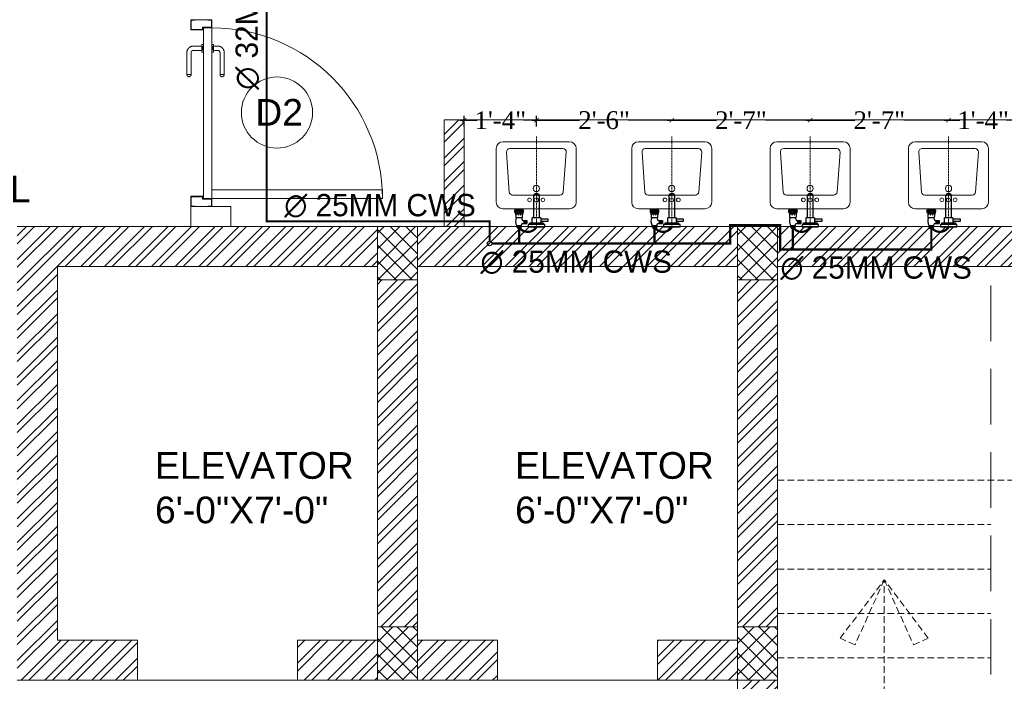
# Model space of a CAD drawing. Header units: inches. Extents: x 105152 to 158499, y 12149 to 30915.
# Tile 130 of 256: x 125635 to 125857, y 21341 to 21490. Entities that reach past the tile are written whole.
import ezdxf

# ---------------------------------------------------------------- set-up
doc = ezdxf.new("R2010")
doc.units = ezdxf.units.IN
doc.header["$MEASUREMENT"] = 0
doc.header["$PDMODE"] = 34
doc.linetypes.add('DASHED2', pattern=[0.375, 0.25, -0.125])
doc.linetypes.add('HIDDEN', pattern=[0.375, 0.25, -0.125])
for name, color, linetype, lineweight in [('AR - PLAN', 251, 'Continuous', 5), ('CENTER', 46, 'DASHED2', 9), ('door 2', 42, 'Continuous', 20), ('PD_BRICK WALL_115', 134, 'Continuous', 30), ('PD_BRICK WALL_230', 4, 'Continuous', 50), ('PD_COLUMN', 2, 'Continuous', 60), ('PD_DOOR', 42, 'Continuous', 25), ('PD_FIXTURE', 21, 'Continuous', 25), ('PD_FURNITURE_LOOSE', 20, 'Continuous', 18), ('PD_HATCH', 45, 'Continuous', 9), ('PD_STAIR', 32, 'Continuous', 13), ('PL. FICTURE', 4, 'Continuous', 25), ('PP-Domestic  Cold Water Supply', 5, 'Continuous', 25), ('PP-TEXT', 7, 'Continuous', 40), ('WATER SUPPLY ', 7, 'Continuous', 9)]:
    doc.layers.add(name, color=color, linetype=linetype, lineweight=lineweight)
doc.layers.add('PD_025_TEXT', color=61, linetype='Continuous')
doc.layers.add('PP--DIM', color=7, linetype='Continuous')
doc.styles.add('MtX_Times_New_Roman', font='txt')
doc.styles.get("Standard").update_dxf_attribs({"font": 'arial.ttf', "height": 6})
doc.styles.add('TIMES NEW ROMAN', font='times.ttf')
doc.dimstyles.new('PP-DIM', dxfattribs={"dimtxt": 4, "dimasz": 1, "dimexe": 1, "dimexo": 1, "dimgap": 0.09, "dimtad": 0, "dimdec": 0, "dimzin": 0, "dimdsep": 46, "dimlunit": 4, "dimtxsty": 'TIMES NEW ROMAN', "dimblk": 'ARCHTICK', "dimcen": 0.09, "dimdle": 1, "dimclrd": 256, "dimclre": 256, "dimclrt": 256, "dimadec": 0, "dimazin": 0, "dimtfac": 1, "dimtdec": 4, "dimtofl": 0, "dimtmove": 1, "dimatfit": 3, "dimfxl": 1, "dimtolj": 1, "dimtzin": 0, "dimlwd": -1, "dimlwe": -1, "dimarcsym": 0})

# ---------------------------------------------------------------- blocks, each defined once
blk = doc.blocks.new('door 1')
at = {"layer": 'PD_DOOR', "color": 251, "lineweight": 5}
for p, q in [((159755.9, 15337.6), (159695.9, 15337.6)), ((159695.9, 15337.6), (159695.9, 15312.6)), ((159695.9, 15312.6), (159695.9, 15337.6)), ((159695.9, 15337.6), (159755.9, 15337.6)), ((159695.9, 15212.6), (159695.9, 15337.6)), ((159697.9, 15312.6), (159697.9, 15335.6)), ((159697.9, 15335.6), (159753.9, 15335.6)), ((159753.9, 15335.6), (159697.9, 15335.6)), ((159697.9, 15335.6), (159697.9, 15312.6)), ((159753.9, 15335.6), (159753.9, 15267.6)), ((159753.9, 15267.6), (159753.9, 15335.6)), ((159755.9, 15265.6), (159755.9, 15337.6)), ((159755.9, 15337.6), (159755.9, 15265.6)), ((160472.9, 15356.5), (160472.9, 15360.1)), ((160472.9, 15360.1), (160472.9, 15356.5)), ((160602.9, 15360.1), (160472.9, 15360.1)), ((160472.9, 15360.1), (160472.9, 15359.7)), ((160472.9, 15335.1), (160472.9, 15360.1)), ((160472.9, 15359.7), (160472.9, 15335.6)), ((160472.9, 15335.1), (160472.9, 15338.8)), ((160472.9, 15338.8), (160472.9, 15335.1)), ((160472.9, 15335.6), (160472.9, 15335.1)), ((160472.9, 15335.1), (160602.9, 15335.1)), ((160615.4, 15322.6), (160615.4, 15272.6)), ((160640.4, 15272.6), (160640.4, 15322.6)), ((160795.9, 15337.6), (160735.9, 15337.6)), ((160735.9, 15337.6), (160735.9, 15265.6)), ((160735.9, 15265.6), (160735.9, 15337.6)), ((160735.9, 15337.6), (160795.9, 15337.6)), ((160737.9, 15267.6), (160737.9, 15335.6)), ((160737.9, 15335.6), (160793.9, 15335.6)), ((160793.9, 15335.6), (160737.9, 15335.6)), ((160737.9, 15335.6), (160737.9, 15267.6)), ((160793.9, 15335.6), (160793.9, 15312.6)), ((160793.9, 15312.6), (160793.9, 15335.6)), ((160795.9, 15312.6), (160795.9, 15337.6)), ((160795.9, 15337.6), (160795.9, 15312.6)), ((160795.9, 15337.6), (160795.9, 15212.6)), ((159695.9, 15312.6), (159697.9, 15312.6)), ((159697.9, 15312.6), (159695.9, 15312.6)), ((159753.9, 15267.6), (159738.9, 15267.6)), ((159738.9, 15267.6), (159738.9, 15214.6)), ((159738.9, 15214.6), (159738.9, 15267.6)), ((159738.9, 15267.6), (159753.9, 15267.6)), ((159740.9, 15212.6), (159740.9, 15265.6)), ((159740.9, 15265.6), (159755.9, 15265.6)), ((159755.9, 15265.6), (159740.9, 15265.6)), ((159740.9, 15265.6), (159740.9, 15212.6)), ((160747.9, 15262.6), (159743.9, 15262.6)), ((159743.9, 15262.6), (159743.9, 15212.6)), ((160747.9, 15262.6), (159743.9, 15262.6)), ((159743.9, 15262.6), (159743.9, 15212.6)), ((160605.4, 15272.6), (160605.4, 15262.6)), ((160622.1, 15272.6), (160605.4, 15272.6)), ((160605.4, 15272.6), (160622.1, 15272.6)), ((160650.4, 15262.6), (160605.4, 15262.6)), ((160605.4, 15262.6), (160650.4, 15262.6)), ((160640.4, 15272.6), (160615.4, 15272.6)), ((160615.4, 15272.6), (160621.7, 15272.6)), ((160617.9, 15267.6), (160617.9, 15262.6)), ((160637.9, 15267.6), (160617.9, 15267.6)), ((160617.9, 15267.6), (160637.9, 15267.6)), ((160637.9, 15262.6), (160617.9, 15262.6)), ((160617.9, 15262.6), (160637.9, 15262.6)), ((160621.7, 15272.6), (160624.7, 15272.6)), ((160624.7, 15272.6), (160627.9, 15272.6)), ((160627.9, 15272.6), (160631.2, 15272.6)), ((160627.9, 15272.6), (160650.4, 15272.6)), ((160631.2, 15272.6), (160634.2, 15272.6)), ((160650.4, 15272.6), (160633.8, 15272.6)), ((160634.2, 15272.6), (160640.4, 15272.6)), ((160637.9, 15262.6), (160637.9, 15267.6)), ((160650.4, 15262.6), (160650.4, 15272.6)), ((160735.9, 15265.6), (160750.9, 15265.6)), ((160750.9, 15265.6), (160735.9, 15265.6)), ((160752.9, 15267.6), (160737.9, 15267.6)), ((160737.9, 15267.6), (160752.9, 15267.6)), ((160747.9, 15212.6), (160747.9, 15262.6)), ((160747.9, 15262.6), (160747.9, 15212.6)), ((160750.9, 15265.6), (160750.9, 15212.6)), ((160750.9, 15212.6), (160750.9, 15265.6)), ((160752.9, 15214.6), (160752.9, 15267.6)), ((160752.9, 15267.6), (160752.9, 15214.6)), ((160793.9, 15312.6), (160795.9, 15312.6)), ((160795.9, 15312.6), (160793.9, 15312.6)), ((159697.9, 15237.6), (159695.9, 15237.6)), ((159695.9, 15237.6), (159695.9, 15212.6)), ((159695.9, 15212.6), (159695.9, 15237.6)), ((159695.9, 15237.6), (159697.9, 15237.6)), ((159695.9, 15212.6), (159740.9, 15212.6)), ((159740.9, 15212.6), (159695.9, 15212.6)), ((159695.9, 15212.6), (159743.9, 15212.6)), ((159743.9, 15212.6), (159695.9, 15212.6)), ((159697.9, 15214.6), (159697.9, 15237.6)), ((159697.9, 15237.6), (159697.9, 15214.6)), ((159738.9, 15214.6), (159697.9, 15214.6)), ((159697.9, 15214.6), (159738.9, 15214.6)), ((159793.9, 15212.6), (159743.9, 15212.6)), ((159743.9, 15212.6), (159743.9, 14208.6)), ((159743.9, 15212.6), (160747.9, 15212.6)), ((159743.9, 15212.6), (159793.9, 15212.6)), ((159743.9, 15212.6), (159793.9, 15212.6)), ((159793.9, 15212.6), (159743.9, 15212.6)), ((159793.9, 14208.6), (159793.9, 15212.6)), ((159793.9, 15212.6), (160747.9, 15212.6)), ((159793.9, 15212.6), (160747.9, 15212.6)), ((160747.9, 15212.6), (159793.9, 15212.6)), ((160605.4, 15212.6), (160605.4, 15202.6)), ((160605.4, 15212.6), (160650.4, 15212.6)), ((160639.2, 15212.6), (160605.4, 15212.6)), ((160605.4, 15202.6), (160650.4, 15202.6)), ((160650.4, 15202.6), (160605.4, 15202.6)), ((160615.4, 15202.6), (160615.4, 15177.6)), ((160615.4, 15202.6), (160640.4, 15202.6)), ((160640.4, 15202.6), (160615.4, 15202.6)), ((160617.9, 15212.6), (160617.9, 15207.6)), ((160617.9, 15212.6), (160637.9, 15212.6)), ((160618.3, 15212.6), (160617.9, 15212.6)), ((160617.9, 15207.6), (160637.9, 15207.6)), ((160637.9, 15207.6), (160617.9, 15207.6)), ((160637.9, 15212.6), (160618.3, 15212.6)), ((160637.9, 15207.6), (160637.9, 15212.6)), ((160650.4, 15212.6), (160639.2, 15212.6)), ((160640.4, 15177.6), (160640.4, 15202.6)), ((160650.4, 15202.6), (160650.4, 15212.6)), ((160747.9, 15212.6), (160795.9, 15212.6)), ((160795.9, 15212.6), (160747.9, 15212.6)), ((160750.9, 15212.6), (160795.9, 15212.6)), ((160795.9, 15212.6), (160750.9, 15212.6)), ((160793.9, 15214.6), (160752.9, 15214.6)), ((160752.9, 15214.6), (160793.9, 15214.6)), ((160795.9, 15237.6), (160793.9, 15237.6)), ((160793.9, 15237.6), (160793.9, 15214.6)), ((160793.9, 15214.6), (160793.9, 15237.6)), ((160793.9, 15237.6), (160795.9, 15237.6)), ((160795.9, 15212.6), (160795.9, 15237.6)), ((160795.9, 15237.6), (160795.9, 15212.6)), ((160472.9, 15165.1), (160472.9, 15161.5)), ((160472.9, 15161.5), (160472.9, 15165.1)), ((160602.9, 15165.1), (160472.9, 15165.1)), ((160472.9, 15165.1), (160472.9, 15164.7)), ((160472.9, 15140.1), (160472.9, 15165.1)), ((160472.9, 15164.7), (160472.9, 15140.6)), ((160472.9, 15143.8), (160472.9, 15140.1)), ((160472.9, 15140.1), (160472.9, 15143.8)), ((160472.9, 15140.6), (160472.9, 15140.1)), ((160472.9, 15140.1), (160602.9, 15140.1)), ((159743.9, 14208.6), (159793.9, 14208.6))]:
    blk.add_line(p, q, dxfattribs=at)
at = {"layer": 'PD_DOOR', "color": 251, "lineweight": 5, "flags": 128}
for points in [[(160460.4, 15347.6), (160460.5, 15348.1), (160460.5, 15348.6), (160460.5, 15349.1), (160460.6, 15349.6), (160460.7, 15350.1), (160460.8, 15350.6), (160460.9, 15351.1), (160461.1, 15351.6), (160461.2, 15352), (160461.4, 15352.5), (160461.6, 15353), (160461.9, 15353.4), (160462.1, 15353.9), (160462.4, 15354.3), (160462.6, 15354.7), (160462.9, 15355.1), (160463.2, 15355.5), (160463.5, 15355.9), (160463.9, 15356.3), (160464.2, 15356.6), (160464.6, 15357), (160465, 15357.3), (160465.4, 15357.6), (160465.8, 15357.9), (160466.2, 15358.2), (160466.6, 15358.4), (160467, 15358.7), (160467.5, 15358.9), (160467.9, 15359.1), (160468.4, 15359.3), (160468.9, 15359.5), (160469.4, 15359.6), (160469.8, 15359.8), (160470.3, 15359.9), (160470.8, 15360), (160471.3, 15360), (160471.8, 15360.1), (160472.3, 15360.1), (160472.8, 15360.1), (160472.9, 15360.1)], [(160472.9, 15335.1), (160472.4, 15335.2), (160471.9, 15335.2), (160471.4, 15335.2), (160470.9, 15335.3), (160470.5, 15335.4), (160470, 15335.5), (160469.5, 15335.6), (160469, 15335.8), (160468.5, 15335.9), (160468.1, 15336.1), (160467.6, 15336.3), (160467.2, 15336.6), (160466.7, 15336.8), (160466.3, 15337.1), (160465.9, 15337.3), (160465.5, 15337.6), (160465.1, 15337.9), (160464.7, 15338.2), (160464.3, 15338.6), (160464, 15338.9), (160463.6, 15339.3), (160463.3, 15339.7), (160463, 15340.1), (160462.7, 15340.5), (160462.4, 15340.9), (160462.2, 15341.3), (160461.9, 15341.8), (160461.7, 15342.2), (160461.5, 15342.7), (160461.3, 15343.1), (160461.1, 15343.6), (160461, 15344.1), (160460.8, 15344.5), (160460.7, 15345), (160460.6, 15345.5), (160460.5, 15346), (160460.5, 15346.5), (160460.5, 15347), (160460.4, 15347.5), (160460.4, 15347.6)], [(160640.4, 15322.6), (160640.4, 15324.1), (160640.3, 15325.6), (160640.2, 15327.1), (160640, 15328.6), (160639.7, 15330.1), (160639.4, 15331.6), (160639, 15333), (160638.5, 15334.4), (160638, 15335.9), (160637.5, 15337.2), (160636.9, 15338.6), (160636.2, 15340), (160635.5, 15341.3), (160634.7, 15342.6), (160633.9, 15343.8), (160633, 15345), (160632.1, 15346.2), (160631.1, 15347.4), (160630.1, 15348.5), (160629.1, 15349.5), (160628, 15350.6), (160626.8, 15351.5), (160625.7, 15352.5), (160624.4, 15353.4), (160623.2, 15354.2), (160621.9, 15355), (160620.6, 15355.7), (160619.3, 15356.4), (160617.9, 15357), (160616.5, 15357.6), (160615.1, 15358.1), (160613.7, 15358.6), (160612.2, 15359), (160610.8, 15359.3), (160609.3, 15359.6), (160607.8, 15359.8), (160606.3, 15360), (160604.8, 15360.1), (160603.3, 15360.1), (160602.9, 15360.1)], [(160602.9, 15335.1), (160603.4, 15335.1), (160603.9, 15335.1), (160604.4, 15335.1), (160604.9, 15335), (160605.4, 15334.9), (160605.9, 15334.8), (160606.4, 15334.7), (160606.9, 15334.5), (160607.3, 15334.3), (160607.8, 15334.2), (160608.3, 15334), (160608.7, 15333.7), (160609.2, 15333.5), (160609.6, 15333.2), (160610, 15333), (160610.4, 15332.7), (160610.8, 15332.4), (160611.2, 15332), (160611.6, 15331.7), (160611.9, 15331.4), (160612.2, 15331), (160612.6, 15330.6), (160612.9, 15330.2), (160613.2, 15329.8), (160613.5, 15329.4), (160613.7, 15329), (160614, 15328.5), (160614.2, 15328.1), (160614.4, 15327.6), (160614.6, 15327.2), (160614.8, 15326.7), (160614.9, 15326.2), (160615.1, 15325.7), (160615.2, 15325.3), (160615.3, 15324.8), (160615.3, 15324.3), (160615.4, 15323.8), (160615.4, 15323.3), (160615.4, 15322.8), (160615.4, 15322.6)], [(160460.4, 15152.6), (160460.5, 15153.1), (160460.5, 15153.6), (160460.5, 15154.1), (160460.6, 15154.6), (160460.7, 15155.1), (160460.8, 15155.6), (160460.9, 15156.1), (160461.1, 15156.6), (160461.2, 15157), (160461.4, 15157.5), (160461.6, 15158), (160461.9, 15158.4), (160462.1, 15158.9), (160462.4, 15159.3), (160462.6, 15159.7), (160462.9, 15160.1), (160463.2, 15160.5), (160463.5, 15160.9), (160463.9, 15161.3), (160464.2, 15161.6), (160464.6, 15162), (160465, 15162.3), (160465.4, 15162.6), (160465.8, 15162.9), (160466.2, 15163.2), (160466.6, 15163.4), (160467, 15163.7), (160467.5, 15163.9), (160467.9, 15164.1), (160468.4, 15164.3), (160468.9, 15164.5), (160469.4, 15164.6), (160469.8, 15164.8), (160470.3, 15164.9), (160470.8, 15165), (160471.3, 15165), (160471.8, 15165.1), (160472.3, 15165.1), (160472.8, 15165.1), (160472.9, 15165.1)], [(160472.9, 15140.1), (160472.4, 15140.2), (160471.9, 15140.2), (160471.4, 15140.2), (160470.9, 15140.3), (160470.5, 15140.4), (160470, 15140.5), (160469.5, 15140.6), (160469, 15140.8), (160468.5, 15140.9), (160468.1, 15141.1), (160467.6, 15141.3), (160467.2, 15141.6), (160466.7, 15141.8), (160466.3, 15142.1), (160465.9, 15142.3), (160465.5, 15142.6), (160465.1, 15142.9), (160464.7, 15143.2), (160464.3, 15143.6), (160464, 15143.9), (160463.6, 15144.3), (160463.3, 15144.7), (160463, 15145.1), (160462.7, 15145.5), (160462.4, 15145.9), (160462.2, 15146.3), (160461.9, 15146.8), (160461.7, 15147.2), (160461.5, 15147.7), (160461.3, 15148.1), (160461.1, 15148.6), (160461, 15149.1), (160460.8, 15149.5), (160460.7, 15150), (160460.6, 15150.5), (160460.5, 15151), (160460.5, 15151.5), (160460.5, 15152), (160460.4, 15152.5), (160460.4, 15152.6)], [(160602.9, 15140.1), (160604.4, 15140.2), (160605.9, 15140.3), (160607.4, 15140.4), (160608.9, 15140.6), (160610.4, 15140.9), (160611.9, 15141.2), (160613.3, 15141.6), (160614.7, 15142), (160616.2, 15142.5), (160617.5, 15143.1), (160618.9, 15143.7), (160620.3, 15144.4), (160621.6, 15145.1), (160622.9, 15145.9), (160624.1, 15146.7), (160625.3, 15147.6), (160626.5, 15148.5), (160627.7, 15149.5), (160628.8, 15150.5), (160629.8, 15151.5), (160630.9, 15152.6), (160631.8, 15153.8), (160632.8, 15154.9), (160633.7, 15156.1), (160634.5, 15157.4), (160635.3, 15158.7), (160636, 15160), (160636.7, 15161.3), (160637.3, 15162.7), (160637.9, 15164.1), (160638.4, 15165.5), (160638.9, 15166.9), (160639.3, 15168.3), (160639.6, 15169.8), (160639.9, 15171.3), (160640.1, 15172.8), (160640.3, 15174.2), (160640.4, 15175.7), (160640.4, 15177.2), (160640.4, 15177.6)], [(160615.4, 15177.6), (160615.4, 15177.1), (160615.4, 15176.6), (160615.4, 15176.1), (160615.3, 15175.7), (160615.2, 15175.2), (160615.1, 15174.7), (160615, 15174.2), (160614.8, 15173.7), (160614.6, 15173.2), (160614.5, 15172.8), (160614.3, 15172.3), (160614, 15171.9), (160613.8, 15171.4), (160613.5, 15171), (160613.3, 15170.6), (160613, 15170.2), (160612.7, 15169.8), (160612.3, 15169.4), (160612, 15169), (160611.7, 15168.7), (160611.3, 15168.3), (160610.9, 15168), (160610.5, 15167.7), (160610.1, 15167.4), (160609.7, 15167.1), (160609.3, 15166.9), (160608.8, 15166.6), (160608.4, 15166.4), (160607.9, 15166.2), (160607.5, 15166), (160607, 15165.8), (160606.5, 15165.7), (160606, 15165.5), (160605.6, 15165.4), (160605.1, 15165.3), (160604.6, 15165.3), (160604.1, 15165.2), (160603.6, 15165.2), (160603.1, 15165.1), (160602.9, 15165.1)]]:
    blk.add_lwpolyline(points, dxfattribs=at)
at = {"layer": 'PD_DOOR', "color": 251, "lineweight": 5}
blk.add_arc((159743.9, 15212.6), 1004, 270, 0, dxfattribs=at)
blk = doc.blocks.new('DOOR1')
at = {"color": 251, "xscale": 0.03818181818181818, "yscale": 0.03818181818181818, "zscale": 0.03818181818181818, "rotation": 90}
blk.add_blockref('door 1', (-2370.94, -8406.75), dxfattribs=at)
blk = doc.blocks.new('LV')
at = {"color": 251, "lineweight": 5}
for p, q in [((-304.8, 50.8), (-304.8, 459.3)), ((-254, 510.1), (254, 510.1)), ((-201, 458), (203.1, 458)), ((304.8, 459.3), (304.8, 50.8)), ((-205.3, 127), (-226.3, 430.8)), ((228.4, 430.6), (205.5, 126.8)), ((180.2, 103.5), (-180, 103.5)), ((254, 0), (-254, 0))]:
    blk.add_line(p, q, dxfattribs=at)
for centre, radius in [((0.4, 154.3), 23.6), ((-50.8, 67.2), 14.4), ((0, 67.2), 15.3), ((50.8, 67.2), 14.4)]:
    blk.add_circle(centre, radius, dxfattribs=at)
for centre, radius, start, end in [((-254, 459.3), 50.8, 90, 180), ((-201, 432.6), 25.4, 90, 184.20165), ((203.1, 432.6), 25.4, 355.41795, 90), ((254, 459.3), 50.8, 0, 90), ((-180, 128.9), 25.4, 184.20165, 270), ((180.2, 128.9), 25.4, 270, 355.41795), ((-254, 50.8), 50.8, 180, 270), ((254, 50.8), 50.8, 270, 0)]:
    blk.add_arc(centre, radius, start, end, dxfattribs=at)
blk = doc.blocks.new('FIRST FLOOR PLAN 0')
at = {"layer": 'PD_HATCH', "lineweight": 5}
h = blk.add_hatch(dxfattribs=at)
h.set_pattern_fill('ANSI32', color=251, scale=10)
h.set_pattern_definition([(45, (-1110.15, -834.2493), (-2.65165, 2.65165), []), (45, (-1108.3824, -834.2493), (-2.65165, 2.65165), [])])
h.paths.add_polyline_path([(-1107, -791.5), (-1116, -791.5), (-1116, -873), (-1107, -873)])
h.paths.add_polyline_path([(-745.5, -939), (-915, -939), (-915, -948), (-745.5, -948)])
h.paths.add_polyline_path([(-561, -939), (-730.5, -939), (-730.5, -948), (-561, -948)])
h.paths.add_polyline_path([(-1107, -75), (-1116, -75), (-1116, -156.5), (-1107, -156.5)])
h.paths.add_polyline_path([(-1107, -171.5), (-1116, -171.5), (-1116, -311.5), (-1107, -311.5)])
h.paths.add_polyline_path([(-1107, -326.5), (-1116, -326.5), (-1116, -466.5), (-1107, -466.5)])
h.paths.add_polyline_path([(-1107, -481.5), (-1116, -481.5), (-1116, -621.5), (-1107, -621.5)])
h.paths.add_polyline_path([(-1107, -636.5), (-1116, -636.5), (-1116, -776.5), (-1107, -776.5)])
h.paths.add_polyline_path([(-15, 0), (-181.5, 0), (-181.5, -9), (-15, -9)])
h.paths.add_polyline_path([(-196.5, 0), (-361.5, 0), (-361.5, -9), (-196.5, -9)])
h.paths.add_polyline_path([(-376.5, 0), (-546, 0), (-546, -9), (-376.5, -9)])
h.paths.add_polyline_path([(-561, 0), (-730.5, 0), (-730.5, -9), (-561, -9)])
h.paths.add_polyline_path([(-930, 0), (-1041, 0), (-1041, -9), (-930, -9)])
h.paths.add_polyline_path([(-1056, 0), (-1116, 0), (-1116, -60), (-1107, -60), (-1107, -9), (-1056, -9)])
h.paths.add_polyline_path([(-1107, -888), (-1116, -888), (-1116, -948), (-1056, -948), (-1056, -939), (-1107, -939)])
h.paths.add_polyline_path([(-930, -939), (-1041, -939), (-1041, -948), (-930, -948)])
h.paths.add_polyline_path([(-521.25, -939), (-546, -939), (-546, -948), (-521.25, -948)])
h.paths.add_polyline_path([(-376.5, -939), (-401.25, -939), (-401.25, -948), (-376.5, -948)])
h.paths.add_polyline_path([(-339, -939), (-361.5, -939), (-361.5, -948), (-339, -948)])
h.paths.add_polyline_path([(-196.5, -939), (-219, -939), (-219, -948), (-196.5, -948)])
h.paths.add_polyline_path([(-159, -939), (-181.5, -939), (-181.5, -948), (-159, -948)])
h.paths.add_polyline_path([(-15, -939), (-39, -939), (-39, -948), (-15, -948)])
h.paths.add_polyline_path([(0, -930), (-9, -930)])
h.paths.add_polyline_path([(0, -791.5), (-9, -791.5), (-9, -930), (0, -930)])
h.paths.add_polyline_path([(0, -636.5), (-9, -636.5), (-9, -776.5), (0, -776.5)])
h.paths.add_polyline_path([(0, -326.5), (-9, -326.5), (-9, -621.5), (0, -621.5)])
h.paths.add_polyline_path([(0, -18), (-9, -18), (-9, -156.5), (0, -156.5)])
h.paths.add_polyline_path([(-18, -159.5), (-123, -159.5), (-123, -168.5), (-18, -168.5)])
h.paths.add_polyline_path([(-123, -171.5), (-132, -171.5), (-132, -249.5), (-123, -249.5)])
h.paths.add_polyline_path([(-132, -159.5), (-204, -159.5), (-204, -168.5), (-132, -168.5)])
h.paths.add_polyline_path([(-204, -171.5), (-213, -171.5), (-213, -249.5), (-204, -249.5)])
h.paths.add_polyline_path([(-213, -159.5), (-294, -159.5), (-294, -261.5), (-267, -261.5), (-267, -252.5), (-285, -252.5), (-285, -168.5), (-213, -168.5)])
h.paths.add_polyline_path([(-213, -252.5), (-231, -252.5), (-231, -261.5), (-213, -261.5)], flags=17)
h.paths.add_polyline_path([(-186, -252.5), (-204, -252.5), (-204, -261.5), (-186, -261.5)])
h.paths.add_polyline_path([(-132, -252.5), (-150, -252.5), (-150, -261.5), (-132, -261.5)])
h.paths.add_polyline_path([(-123, -261.5), (-132, -261.5), (-132, -324.5), (-123, -324.5)])
h.paths.add_polyline_path([(0, -310.5), (-9, -310.5), (-9, -311.5), (0, -311.5)])
h.paths.add_polyline_path([(0, -171.5), (-9, -171.5), (-9, -190.5), (0, -190.5)])
h.paths.add_polyline_path([(-878.25, -9), (-878.25, 0), (-915, 0), (-915, -9)])
h.paths.add_polyline_path([(-782.25, 0), (-782.25, -9), (-745.5, -9), (-745.5, 0)])
h = blk.add_hatch(dxfattribs=at)
h.set_pattern_fill('ANSI32', color=251, scale=10)
h.set_pattern_definition([(45, (26013.4692, 17879.387), (-2.65165043, 2.65165043), []), (45, (26015.237, 17879.387), (-2.65165043, 2.65165043), [])])
h.paths.add_polyline_path([(-193.5, -135.5), (-198, -135.5), (-198, -159.5), (-193.5, -159.5)])
h.paths.add_polyline_path([(-60, -121.87), (-69, -121.87), (-69, -159.5), (-64.5, -159.5), (-64.5, -126.37), (-60, -126.37)])
h.paths.add_polyline_path([(-9, -121.87), (-36, -121.87), (-36, -126.37), (-9, -126.37)])
h.paths.add_polyline_path([(-121.5, -69), (-126, -69), (-126, -87), (-246, -87), (-246, -91.5), (-121.5, -91.5)])
h = blk.add_hatch(dxfattribs=at)
h.set_pattern_fill('ANSI37', color=251, scale=20)
h.set_pattern_definition([(45, (144327.2833, 25769.4912), (-1.767766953, 1.767766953), []), (135, (144327.2833, 25769.4912), (-1.767766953, -1.767766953), [])])
h.paths.add_polyline_path([(-123, -171.5), (-123, -159.5), (-132, -159.5), (-132, -171.5)])
h.paths.add_polyline_path([(-204, -171.5), (-204, -159.5), (-213, -159.5), (-213, -171.5)])
h.paths.add_polyline_path([(-204, -261.5), (-204, -249.5), (-213, -249.5), (-213, -261.5)])
h.paths.add_polyline_path([(-123, -249.5), (-132, -249.5), (-132, -261.5), (-123, -261.5)])
at = {"layer": 'door 2', "color": 251, "lineweight": 5}
for p, q in [((-267, -261.5), (-231, -261.5)), ((-186, -261.5), (-150, -261.5))]:
    blk.add_line(p, q, dxfattribs=at)
at = {"layer": 'PD_BRICK WALL_115', "color": 251, "lineweight": 5}
for p, q in [((-198, -135.5), (-198, -159.5)), ((-198, -135.5), (-193.5, -135.5)), ((-193.5, -135.5), (-193.5, -159.5)), ((-213, -159.5), (-294, -159.5)), ((-18, -159.5), (-213, -159.5)), ((-285, -252.5), (-285, -168.5)), ((-213, -168.5), (-285, -168.5)), ((-213, -252.5), (-213, -168.5)), ((-204, -252.5), (-204, -168.5)), ((-132, -168.5), (-204, -168.5)), ((-132, -252.5), (-132, -168.5)), ((-123, -324.5), (-123, -168.5)), ((-18, -168.5), (-123, -168.5)), ((-267, -252.5), (-285, -252.5)), ((-267, -252.5), (-267, -261.5)), ((-213, -252.5), (-231, -252.5)), ((-231, -252.5), (-231, -261.5)), ((-186, -252.5), (-204, -252.5)), ((-186, -252.5), (-186, -261.5)), ((-132, -252.5), (-150, -252.5)), ((-150, -252.5), (-150, -261.5)), ((-267, -261.5), (-294, -261.5)), ((-213, -261.5), (-231, -261.5)), ((-186, -261.5), (-213, -261.5)), ((-132, -261.5), (-150, -261.5)), ((-132, -324.5), (-132, -261.5))]:
    blk.add_line(p, q, dxfattribs=at)
at = {"layer": 'PD_BRICK WALL_230', "color": 251, "lineweight": 5}
for p, q in [((-255, -159.5), (-255, -155)), ((-255, -155), (-246, -155)), ((-246, -159.5), (-246, -155)), ((-213, -261.5), (-213, -159.5))]:
    blk.add_line(p, q, dxfattribs=at)
at = {"layer": 'PD_COLUMN', "color": 251, "lineweight": 5}
for points in [[(-213, -171.5), (-213, -159.5), (-204, -159.5), (-204, -171.5)], [(-123, -171.5), (-123, -159.5), (-132, -159.5), (-132, -171.5)], [(-213, -249.5), (-213, -261.5), (-204, -261.5), (-204, -249.5)], [(-123, -249.5), (-123, -261.5), (-132, -261.5), (-132, -249.5)]]:
    blk.add_lwpolyline(points, close=True, dxfattribs=at)
at = {"layer": 'PD_DOOR', "color": 251, "lineweight": 5}
blk.add_circle((-235.6, -133.87), 8, dxfattribs=at)
at = {"layer": 'PD_FIXTURE', "color": 251, "lineweight": 5, "ltscale": 12}
blk.add_line((-69, -135.5), (-193.5, -135.5), dxfattribs=at)
at = {"layer": 'PD_FURNITURE_LOOSE', "color": 251, "linetype": 'HIDDEN', "lineweight": 5, "ltscale": 50}
blk.add_line((-75, -316.5), (-75, -168.5), dxfattribs=at)
at = {"layer": 'PD_STAIR', "color": 251, "linetype": 'HIDDEN', "lineweight": 5, "ltscale": 6}
for p, q in [((-123, -216.5), (-15, -216.5)), ((-123, -226.5), (-75, -226.5)), ((-123, -236.5), (-75, -236.5)), ((-123, -246.5), (-75, -246.5)), ((-123, -256.5), (-75, -256.5))]:
    blk.add_line(p, q, dxfattribs=at)
for points in [[(-99, -238.92), (-105.58, -253.54), (-108.89, -252.05), (-99, -238.92)], [(-99, -313.88), (-99, -238.92)], [(-99, -238.92), (-92.42, -253.54), (-89.11, -252.05), (-99, -238.92)]]:
    blk.add_lwpolyline(points, dxfattribs=at)
at = {"layer": 'PD_DOOR', "color": 251, "ltscale": 25}
blk.add_blockref('DOOR1', (2701.56, 2154.27), dxfattribs=at)
at = {"layer": 'PD_FIXTURE', "color": 251, "ltscale": 12, "xscale": 0.0295236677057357, "yscale": 0.0295236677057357, "zscale": 0.0295236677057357}
for p in [(-177.28, -155.5), (-146.81, -155.5), (-115.69, -155.5), (-84.56, -155.5)]:
    blk.add_blockref('LV', p, dxfattribs=at)
at = {"layer": 'PD_025_TEXT', "color": 251, "char_height": 6, "attachment_point": 1}
for s, insert, width in [('\\pxqc;+10" LVL', (-376.91, -148.03), 137.3386), ('{\\fArial|b0|i0|c0|p34;ELEVATOR\\P6\'-0"X7\'-0"}', (-263.04, -210.22), 137.3386), ('{\\fArial|b0|i0|c0|p34;ELEVATOR\\P6\'-0"X7\'-0"}', (-182.04, -210.22), 130.1434)]:
    blk.add_mtext(s, dxfattribs=dict(at, insert=insert, width=width))
at = {"layer": 'PD_DOOR', "color": 251, "insert": (-240.47, -130.83), "char_height": 6, "width": 47.1418, "attachment_point": 1}
blk.add_mtext('D2', dxfattribs=at)
blk = doc.blocks.new('PP-SINGLE TAP BASIN')
at = {"layer": 'CENTER', "linetype": 'DASHED2'}
blk.add_line((457.2, 0), (0, 0), dxfattribs=at)
at = {"layer": 'PL. FICTURE', "color": 4}
for p, q in [((0, 101), (0, 74.4)), ((5.9, 101), (0, 101)), ((5.9, 74.4), (5.9, 101)), ((48.4, 102.8), (48.4, 72.7)), ((89.4, 106.7), (89.4, 69.2)), ((-6.8, 78.4), (-6.8, 96.4)), ((5.8, 96.4), (-6.8, 96.4)), ((-6.8, 87.4), (0, 87.4)), ((0, 78.4), (-6.8, 78.4)), ((5.9, 78.4), (-6.8, 78.4)), ((-5.6, 96.4), (-5.6, 78.4)), ((-4.5, 96.4), (-4.5, 78.4)), ((-3.4, 96.4), (-3.4, 78.4)), ((-2.3, 96.4), (-2.3, 78.4)), ((-1.1, 96.4), (-1.1, 78.4)), ((0, 74.4), (5.9, 74.4)), ((17.1, 69.9), (17.1, 48.2)), ((33.2, 63.9), (17.1, 63.9)), ((33.2, 61.9), (17.1, 61.9)), ((33.2, 60), (17.1, 60)), ((33.2, 58), (17.1, 58)), ((33.2, 56), (17.1, 56)), ((33.2, 54.1), (17.1, 54.1)), ((33.2, 52.1), (17.1, 52.1)), ((33.2, 50.1), (17.1, 50.1)), ((33.2, 50.1), (17.1, 50.1)), ((33.2, 70), (33.2, 48.2)), ((33.2, 48.2), (17.1, 48.2))]:
    blk.add_line(p, q, dxfattribs=at)
at = {"layer": 'PL. FICTURE'}
for p, q in [((20.4, 21.2), (45.4, 21.2)), ((45.4, -21.2), (45.4, 21.2)), ((154.8, 15.2), (45.4, 15.2)), ((45.4, -21.2), (20.4, -21.2)), ((45.4, -15.2), (154.8, -15.2))]:
    blk.add_line(p, q, dxfattribs=at)
at = {"layer": 'PL. FICTURE', "linetype": 'Continuous'}
blk.add_lwpolyline([(0, 41.7), (0, -41.7), (13.1, -41.7), (13.1, 41.7)], close=True, dxfattribs=at)
at = {"layer": 'PL. FICTURE'}
for points in [[(13.1, 34.2), (20.4, 34.2), (20.4, -34.2), (13.1, -34.2)], [(39.4, -21.2), (29.4, -21.2), (29.4, -59.4), (39.4, -59.4)]]:
    blk.add_lwpolyline(points, close=True, dxfattribs=at)
at = {"layer": 'PL. FICTURE', "color": 4}
for centre, radius, start, end in [((29.4, 60.7), 45, 64.9956, 121.5797), ((53.5, 146.8), 44.3, 263.3195, 304.5359), ((74.6, 88.1), 17.1, 57.6622, 132.7666), ((71.4, 124.1), 24.9, 250.2963, 290.4807), ((80.6, 104.9), 5.77, 31.4335, 109.9133), ((78.9, 107.8), 7.06, 279.3347, 312.6985), ((439.5, 88.1), 354.5, 176.8113, 183.3087), ((91.4, 120.6), 14, 245.192, 261.5484), ((8.4, 67.9), 8.91, 13.5129, 106.5185), ((46.7, 49.8), 24.3, 86.0586, 123.9894), ((43.9, -19.2), 92, 68.3225, 87.2128), ((62.1, 91.8), 0.911, 112.3068, 247.6932), ((62.1, 81.1), 0.911, 112.3068, 247.6932), ((76.3, 68.5), 28.2, 90.6273, 120.998), ((71.2, 123.1), 33.5, 253.6094, 285.3435), ((76.3, 57.8), 28.2, 90.6273, 120.998), ((71.2, 112.4), 33.5, 253.6094, 285.3435), ((74.5, 59.5), 17.1, 57.6622, 132.7666), ((71.3, 95.5), 24.9, 250.2963, 290.4807), ((75.8, 75.8), 20.9, 66.6687, 89.4909), ((75.8, 65.1), 20.9, 66.6687, 89.4909), ((81.1, 70.7), 5.39, 233.9467, 326.4616), ((78.8, 79.2), 7.06, 279.3347, 312.6985), ((77.3, 97.5), 7.26, 292.6508, 339.7025), ((77.3, 86.8), 7.26, 292.6508, 339.7025), ((83.8, 77.9), 10.3, 279.9211, 302.8376)]:
    blk.add_arc(centre, radius, start, end, dxfattribs=at)
at = {"layer": 'PL. FICTURE'}
for radius in [15.2, 15.2, 11]:
    blk.add_arc((154.8, 0), radius, 270, 90, dxfattribs=at)
blk = doc.blocks.new('_ArchTick')
at = {"color": 0, "linetype": 'ByBlock', "const_width": 0.15}
blk.add_lwpolyline([(-0.5, -0.5), (0.5, 0.5)], dxfattribs=at)
blk = doc.blocks.new('*D781')
at = {"layer": 'Defpoints', "color": 0}
for p in [(551.43, 190.22), (535.16, 187.82), (551.43, 187.82)]:
    blk.add_point(p, dxfattribs=at)
at = {"layer": 'PP--DIM', "ltscale": 12}
for p, q in [((535.16, 188.82), (535.16, 191.22)), ((551.43, 188.82), (551.43, 191.22)), ((534.16, 190.22), (538.07, 190.22)), ((552.43, 190.22), (548.52, 190.22))]:
    blk.add_line(p, q, dxfattribs=at)
at = {"layer": 'PP--DIM', "rotation": 180}
blk.add_blockref('_ArchTick', (535.16, 190.22), dxfattribs=at)
at = {"layer": 'PP--DIM'}
blk.add_blockref('_ArchTick', (551.43, 190.22), dxfattribs=at)
at = {"layer": 'PP--DIM', "insert": (543.3, 190.22), "char_height": 4, "attachment_point": 5, "style": 'TIMES NEW ROMAN'}
blk.add_mtext('\\A1;1\'-4"', dxfattribs=at)
blk = doc.blocks.new('*D782')
at = {"layer": 'Defpoints', "color": 0}
for p in [(581.86, 190.22), (581.86, 190.22), (551.43, 187.82)]:
    blk.add_point(p, dxfattribs=at)
at = {"layer": 'PP--DIM', "ltscale": 12}
for p, q in [((551.43, 188.82), (551.43, 191.22)), ((581.86, 191.22), (581.86, 191.22)), ((550.43, 190.22), (561.14, 190.22)), ((582.86, 190.22), (572.15, 190.22))]:
    blk.add_line(p, q, dxfattribs=at)
at = {"layer": 'PP--DIM', "rotation": 180}
blk.add_blockref('_ArchTick', (551.43, 190.22), dxfattribs=at)
at = {"layer": 'PP--DIM'}
blk.add_blockref('_ArchTick', (581.86, 190.22), dxfattribs=at)
at = {"layer": 'PP--DIM', "insert": (566.64, 190.22), "char_height": 4, "attachment_point": 5, "style": 'TIMES NEW ROMAN'}
blk.add_mtext('\\A1;2\'-6"', dxfattribs=at)
blk = doc.blocks.new('*D783')
at = {"layer": 'Defpoints', "color": 0}
for p in [(581.86, 190.22), (612.99, 190.22), (612.99, 190.22)]:
    blk.add_point(p, dxfattribs=at)
at = {"layer": 'PP--DIM', "ltscale": 12}
for p, q in [((581.86, 191.22), (581.86, 191.22)), ((612.99, 191.22), (612.99, 191.22)), ((580.86, 190.22), (591.92, 190.22)), ((613.99, 190.22), (602.93, 190.22))]:
    blk.add_line(p, q, dxfattribs=at)
at = {"layer": 'PP--DIM', "rotation": 180}
blk.add_blockref('_ArchTick', (581.86, 190.22), dxfattribs=at)
at = {"layer": 'PP--DIM'}
blk.add_blockref('_ArchTick', (612.99, 190.22), dxfattribs=at)
at = {"layer": 'PP--DIM', "insert": (597.42, 190.22), "char_height": 4, "attachment_point": 5, "style": 'TIMES NEW ROMAN'}
blk.add_mtext('\\A1;2\'-7"', dxfattribs=at)
blk = doc.blocks.new('*D784')
at = {"layer": 'Defpoints', "color": 0}
for p in [(612.99, 190.22), (644.11, 190.22), (644.11, 190.22)]:
    blk.add_point(p, dxfattribs=at)
at = {"layer": 'PP--DIM', "ltscale": 12}
for p, q in [((612.99, 191.22), (612.99, 191.22)), ((644.11, 191.22), (644.11, 191.22)), ((611.99, 190.22), (623.04, 190.22)), ((645.11, 190.22), (634.05, 190.22))]:
    blk.add_line(p, q, dxfattribs=at)
at = {"layer": 'PP--DIM', "rotation": 180}
blk.add_blockref('_ArchTick', (612.99, 190.22), dxfattribs=at)
at = {"layer": 'PP--DIM'}
blk.add_blockref('_ArchTick', (644.11, 190.22), dxfattribs=at)
at = {"layer": 'PP--DIM', "insert": (628.55, 190.22), "char_height": 4, "attachment_point": 5, "style": 'TIMES NEW ROMAN'}
blk.add_mtext('\\A1;2\'-7"', dxfattribs=at)
blk = doc.blocks.new('*D785')
at = {"layer": 'Defpoints', "color": 0}
for p in [(644.11, 190.22), (659.66, 190.22), (659.66, 190.22)]:
    blk.add_point(p, dxfattribs=at)
at = {"layer": 'PP--DIM', "ltscale": 12}
for p, q in [((644.11, 191.22), (644.11, 191.22)), ((659.66, 191.22), (659.66, 191.22)), ((643.11, 190.22), (646.66, 190.22)), ((660.66, 190.22), (657.11, 190.22))]:
    blk.add_line(p, q, dxfattribs=at)
at = {"layer": 'PP--DIM', "rotation": 180}
blk.add_blockref('_ArchTick', (644.11, 190.22), dxfattribs=at)
at = {"layer": 'PP--DIM'}
blk.add_blockref('_ArchTick', (659.66, 190.22), dxfattribs=at)
at = {"layer": 'PP--DIM', "insert": (651.89, 190.22), "char_height": 4, "attachment_point": 5, "style": 'TIMES NEW ROMAN'}
blk.add_mtext('\\A1;1\'-4"', dxfattribs=at)
blk = doc.blocks.new('WATER SUPPLY')
at = {"layer": 'PP-Domestic  Cold Water Supply', "const_width": 0.5}
for points in [[(490.74, 235.81), (490.74, 167.49), (540.9, 167.49), (540.9, 163)], [(547.52, 166.22), (547.52, 162.5)], [(577.99, 166.22), (577.99, 162.5)], [(609.11, 166.22), (609.11, 161.18)]]:
    blk.add_lwpolyline(points, dxfattribs=at)
at = {"layer": 'PP-Domestic  Cold Water Supply'}
blk.add_lwpolyline([(541.4, 162.5, 0.5, 0.5, 0), (595.01, 162.5, 0.5, 0.5, 0), (595.01, 166.64, 0.5, 0.5, 0), (606.26, 166.64, 0.5, 0.5, 0), (606.26, 161.18, 0.5, 0.5, 0), (640.24, 161.18, 0.5, 0.5, 0), (640.24, 166.22, 0.5, 0.5, 0)], format="xyseb", dxfattribs=at)
at = {"layer": 'PP-Domestic  Cold Water Supply', "const_width": 0.5}
for points in [[(551.43, 166.22, -0.551517), (547.53, 166.17)], [(581.89, 166.22, -0.551517), (578, 166.17)], [(613.02, 166.22, -0.551517), (609.13, 166.17)], [(644.14, 166.22, -0.551517), (640.25, 166.17)]]:
    blk.add_lwpolyline(points, format="xyb", dxfattribs=at)
at = {"layer": 'PP-Domestic  Cold Water Supply'}
blk.add_circle((540.9, 162.5), 0.5, dxfattribs=at)
at = {"layer": 'PL. FICTURE', "xscale": 0.0445516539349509, "yscale": 0.0445516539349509, "zscale": 0.0445516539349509, "rotation": 89.99999999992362}
for p in [(551.43, 166.22), (581.89, 166.22), (613.02, 166.22), (644.14, 166.22)]:
    blk.add_blockref('PP-SINGLE TAP BASIN', p, dxfattribs=at)
at = {"layer": 'PP-TEXT', "style": 'MtX_Times_New_Roman'}
blk.add_text('∅ 32MM CWS ', height=5, rotation=90, dxfattribs=at).set_placement((488.75, 197.08))
for p in [(494.71, 168.63), (538.83, 155.93), (606.3, 154.6)]:
    blk.add_text('∅ 25MM CWS ', height=5, dxfattribs=at).set_placement(p)
at = {"layer": 'PP--DIM', "ltscale": 12}
for base, p1, p2, picture, middle in [((551.43, 190.22), (535.16, 187.82), (551.43, 187.82), '*D781', (543.3, 190.22)), ((581.86, 190.22), (551.43, 187.82), (581.86, 190.22), '*D782', (566.64, 190.22)), ((612.99, 190.22), (581.86, 190.22), (612.99, 190.22), '*D783', (597.42, 190.22)), ((644.11, 190.22), (612.99, 190.22), (644.11, 190.22), '*D784', (628.55, 190.22)), ((659.66, 190.22), (644.11, 190.22), (659.66, 190.22), '*D785', (651.89, 190.22))]:
    dim = blk.add_linear_dim(base=base, p1=p1, p2=p2, dimstyle='PP-DIM', override={"dimblk": 'ArchTick'}, dxfattribs=at)
    dim.commit()
    dim.dimension.update_dxf_attribs({"geometry": picture, "text_midpoint": middle})

msp = doc.modelspace()

# ---------------------------------------------------------------- block references
at = {"layer": 'AR - PLAN', "color": 251}
msp.add_blockref('FIRST FLOOR PLAN 0', (125928.82, 21602.6), dxfattribs=at)

# ---------------------------------------------------------------- next in the draw order: block references
at = {"layer": 'WATER SUPPLY '}
msp.add_blockref('WATER SUPPLY', (125200.16, 21276.78), dxfattribs=at)

doc.saveas('drawing.dxf')
